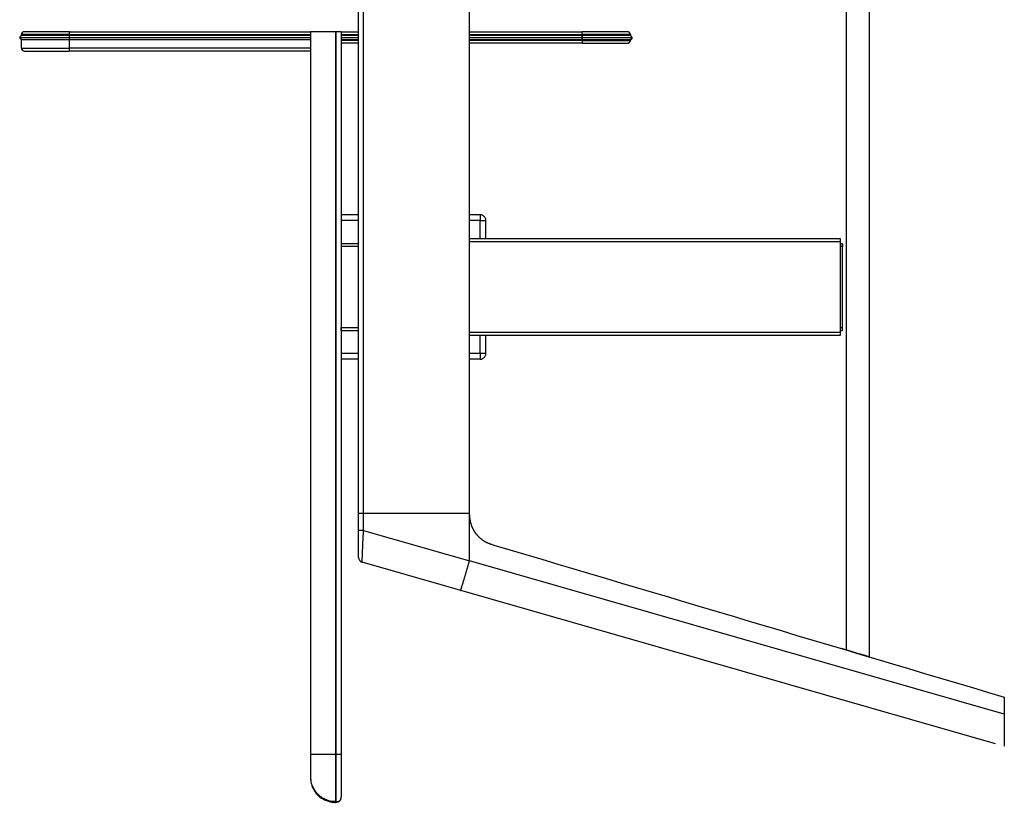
# Model space of a CAD drawing. Header units: millimetres. Extents: x -1180 to 342, y 625 to 2250.
# Tile 1 of 2: x -680 to 342, y 625 to 1437. Entities that reach past the tile are written whole.
import ezdxf

# ---------------------------------------------------------------- set-up
doc = ezdxf.new("R2010")
doc.units = ezdxf.units.MM

msp = doc.modelspace()

# ---------------------------------------------------------------- linework, layer by layer
at = {"color": 7, "linetype": 'Continuous', "lineweight": 25}
for p, q in [((202.1, 775.8), (202.1, 2098.4)), ((178.1, 2091.3), (178.1, 783)), ((-327.9, 906.8), (-327.9, 1967.5)), ((-322.9, 906.8), (-322.9, 1967.5)), ((-212.9, 924.6), (-212.9, 1949.6)), ((-677.9, 1420.5), (-677.9, 1421.6)), ((-627.9, 1424.6), (-378.2, 1424.6)), ((-627.9, 1407.6), (-627.9, 1421.6)), ((-377.9, 1420.6), (-627.9, 1420.6)), ((-377.9, 1424.6), (-377.9, 674.6)), ((-351.9, 1424.6), (-351.9, 674.6)), ((-351.4, 1424.6), (-351.9, 1424.6)), ((-351.4, 1424.6), (-351.4, 674.6)), ((-345.9, 1424.6), (-345.9, 674.6)), ((-327.9, 1420.6), (-345.9, 1420.6)), ((-345.5, 1424.6), (-327.9, 1424.6)), ((-212.9, 1424.6), (-95.9, 1424.6)), ((-95.9, 1420.6), (-212.9, 1420.6)), ((-95.9, 1421.6), (-95.9, 1415.6)), ((-47.4, 1424.2), (-47.8, 1424.4)), ((-45.9, 1421.6), (-45.9, 1420.6)), ((-45.9, 1420.6), (-45.9, 1420.6)), ((-677.9, 1407.6), (-677.9, 1416.6)), ((-627.9, 1416.6), (-377.9, 1416.6)), ((-345.9, 1416.6), (-327.9, 1416.6)), ((-327.9, 1412.6), (-345.9, 1412.6)), ((-212.9, 1416.6), (-95.9, 1416.6)), ((-95.9, 1412.6), (-212.9, 1412.6)), ((-45.9, 1416.6), (-45.9, 1416.6)), ((-45.9, 1416.6), (-45.9, 1415.6)), ((-676.3, 1405.1), (-676, 1404.8)), ((-377.9, 1407.6), (-627.9, 1407.6)), ((-377.9, 1404.6), (-627.9, 1404.6)), ((-327.9, 1234.6), (-345.9, 1234.6)), ((-201.9, 1234.6), (-212.9, 1234.6)), ((-195.9, 1209.6), (-195.9, 1228.6)), ((172.1, 1209.6), (-212.9, 1209.6)), ((172.1, 1112.6), (172.1, 1206.6)), ((-327.9, 1204.6), (-345.9, 1204.6)), ((174.1, 1204.6), (172.1, 1204.6)), ((174.1, 1117.6), (174.1, 1201.6)), ((-345.9, 1114.6), (-327.9, 1114.6)), ((172.1, 1114.6), (174.1, 1114.6)), ((-212.9, 1109.6), (172.1, 1109.6)), ((-195.9, 1090.6), (-195.9, 1109.6)), ((-327.9, 1084.6), (-345.9, 1084.6)), ((-201.9, 1084.6), (-212.9, 1084.6)), ((-212.9, 924.6), (-322.9, 924.6)), ((-212.9, 923), (-212.9, 924.6)), ((-212.9, 875.5), (-212.9, 923)), ((-322.9, 906.8), (-212.9, 875.3)), ((-190, 892.5), (-187.5, 891.7)), ((-327.9, 878.7), (-327.6, 877.2)), ((-327.6, 877.2), (-327.6, 877.1)), ((332.9, 685.5), (-324.2, 873.9)), ((342.1, 716.3), (-212.9, 875.5)), ((173, 784.5), (178.7, 782.8)), ((342.1, 733.8), (342.1, 716.3)), ((-351.4, 674.6), (-351.9, 674.6)), ((-377.9, 650.6), (-377.6, 647.1)), ((-351.4, 624.6), (-351.9, 624.6))]:
    msp.add_line(p, q, dxfattribs=at)
at = {"color": 8, "linetype": 'Continuous', "lineweight": 25}
for p, q in [((-627.9, 1421.6), (-377.9, 1421.6)), ((-345.9, 1421.6), (-327.9, 1421.6)), ((-212.9, 1421.6), (-95.9, 1421.6)), ((-627.9, 1418.6), (-377.9, 1418.6)), ((-345.9, 1418.6), (-327.9, 1418.6)), ((-327.9, 1415.6), (-345.9, 1415.6)), ((-212.9, 1418.6), (-95.9, 1418.6)), ((-95.9, 1415.6), (-212.9, 1415.6)), ((-327.9, 1228.6), (-345.9, 1228.6)), ((-201.9, 1228.6), (-212.9, 1228.6)), ((-201.9, 1209.6), (-201.9, 1228.6)), ((172.1, 1206.6), (-212.9, 1206.6)), ((-327.9, 1201.6), (-345.9, 1201.6)), ((174.1, 1201.6), (172.1, 1201.6)), ((-345.9, 1117.6), (-327.9, 1117.6)), ((172.1, 1117.6), (174.1, 1117.6)), ((-212.9, 1112.6), (172.1, 1112.6)), ((-201.9, 1090.6), (-201.9, 1109.6)), ((-327.9, 1090.6), (-345.9, 1090.6)), ((-201.9, 1090.6), (-212.9, 1090.6))]:
    msp.add_line(p, q, dxfattribs=at)
at = {"color": 7, "linetype": 'Continuous', "lineweight": 25}
for points, knots in [([(-676.9, 1420.6), (-677.2, 1420.6), (-677.9, 1420.6), (-678.8, 1420.1), (-679.4, 1419.4), (-679.5, 1418.9), (-679.6, 1418.6)], [0, 0, 0, 0, 0.244109, 0.496239, 0.75033, 1, 1, 1, 1]), ([(-674.9, 1424.6), (-675.2, 1424.6), (-675.6, 1424.6), (-676.3, 1424.3), (-676.7, 1424.1), (-677.3, 1423.5), (-677.5, 1423.1), (-677.8, 1422.4), (-677.9, 1422), (-677.9, 1421.6)], [0, 0, 0, 0, 0.25, 0.25, 0.5, 0.5, 0.75, 0.75, 1, 1, 1, 1]), ([(-627.9, 1421.6), (-630.8, 1421.6), (-633.9, 1421.6), (-640.1, 1421.6), (-643.2, 1421.6), (-649.4, 1421.6), (-652.4, 1421.6), (-658.1, 1421.6), (-660.8, 1421.6), (-665.7, 1421.6), (-667.8, 1421.6), (-671.6, 1421.6), (-673.1, 1421.6), (-675.6, 1421.6), (-676.5, 1421.6), (-677.6, 1421.6), (-677.9, 1421.6), (-677.9, 1421.6)], [0, 0, 0, 0, 0.125, 0.125, 0.25, 0.25, 0.375, 0.375, 0.5, 0.5, 0.625, 0.625, 0.75, 0.75, 0.875, 0.875, 1, 1, 1, 1]), ([(-676, 1424.4), (-676.2, 1424.3), (-676.8, 1424), (-677.2, 1423.3), (-677.3, 1422.5), (-677, 1421.9), (-676.9, 1421.6)], [0, 0, 0, 0, 0.246883, 0.497393, 0.749174, 1, 1, 1, 1]), ([(-627.9, 1420.6), (-629.7, 1420.6), (-633.2, 1420.6), (-637.8, 1420.6), (-641.6, 1420.6), (-644.6, 1420.6), (-648.4, 1420.6), (-653.2, 1420.6), (-658.7, 1420.6), (-663.5, 1420.6), (-666.8, 1420.6), (-669, 1420.6), (-670.6, 1420.6), (-672.3, 1420.6), (-674.1, 1420.6), (-675.7, 1420.6), (-676.5, 1420.6), (-676.9, 1420.6)], [0, 0, 0, 0, 0.081123, 0.149962, 0.206511, 0.250765, 0.288051, 0.383851, 0.481976, 0.57903, 0.667092, 0.699278, 0.740786, 0.791615, 0.851763, 0.921224, 1, 1, 1, 1]), ([(-676, 1424.4), (-676.3, 1424.3), (-676.6, 1424.2), (-676.7, 1423.9), (-676.8, 1423.9)], [0, 0, 0, 0, 0.866068, 1, 1, 1, 1]), ([(-627.9, 1424.6), (-634, 1424.6), (-640.2, 1424.6), (-651.5, 1424.6), (-662, 1424.6), (-668.9, 1424.6), (-673.6, 1424.6), (-674.9, 1424.6), (-674.9, 1424.6)], [0, 0, 0, 0, 0.25, 0.25, 0.5, 0.75, 0.75, 1, 1, 1, 1]), ([(-627.9, 1421.6), (-627.9, 1422), (-627.9, 1422.4), (-627.9, 1423.1), (-627.9, 1423.5), (-627.9, 1424.1), (-627.9, 1424.3), (-627.9, 1424.6), (-627.9, 1424.6), (-627.9, 1424.6)], [0, 0, 0, 0, 0.25, 0.25, 0.5, 0.5, 0.75, 0.75, 1, 1, 1, 1]), ([(-351.9, 1424.6), (-353.4, 1424.6), (-355, 1424.6), (-358.2, 1424.6), (-359.8, 1424.6), (-363, 1424.6), (-364.6, 1424.6), (-367.6, 1424.6), (-369, 1424.6), (-371.5, 1424.6), (-372.7, 1424.6), (-374.6, 1424.6), (-375.4, 1424.6), (-376.7, 1424.6), (-377.1, 1424.6), (-377.7, 1424.6), (-377.9, 1424.6), (-377.9, 1424.6)], [0, 0, 0, 0, 0.125, 0.125, 0.25, 0.25, 0.375, 0.375, 0.5, 0.5, 0.625, 0.625, 0.75, 0.75, 0.875, 0.875, 1, 1, 1, 1]), ([(-345.9, 1424.6), (-345.9, 1424.6), (-346, 1424.6), (-346.4, 1424.6), (-346.6, 1424.6), (-347, 1424.6), (-347.2, 1424.6), (-347.7, 1424.6), (-348, 1424.6), (-348.7, 1424.6), (-349, 1424.6), (-350, 1424.6), (-350.7, 1424.6), (-351.4, 1424.6)], [0, 0, 0, 0, 0.25, 0.25, 0.375, 0.375, 0.5, 0.5, 0.625, 0.625, 0.75, 0.75, 1, 1, 1, 1]), ([(-95.9, 1421.6), (-95.9, 1422), (-95.9, 1422.4), (-95.9, 1423.1), (-95.9, 1423.5), (-95.9, 1424.1), (-95.9, 1424.3), (-95.9, 1424.6), (-95.9, 1424.6), (-95.9, 1424.6)], [0, 0, 0, 0, 0.25, 0.25, 0.5, 0.5, 0.75, 0.75, 1, 1, 1, 1]), ([(-48.9, 1424.6), (-48.9, 1424.6), (-50.1, 1424.6), (-54.8, 1424.6), (-61.8, 1424.6), (-72.2, 1424.6), (-83.6, 1424.6), (-89.7, 1424.6), (-95.9, 1424.6)], [0, 0, 0, 0, 0.25, 0.25, 0.5, 0.75, 0.75, 1, 1, 1, 1]), ([(-46.8, 1420.6), (-47.2, 1420.6), (-48, 1420.6), (-49.7, 1420.6), (-51.4, 1420.6), (-53.2, 1420.6), (-54.7, 1420.6), (-56.9, 1420.6), (-60.2, 1420.6), (-65, 1420.6), (-70.6, 1420.6), (-75.3, 1420.6), (-79.1, 1420.6), (-82.1, 1420.6), (-85.9, 1420.6), (-90.6, 1420.6), (-94, 1420.6), (-95.9, 1420.6)], [0, 0, 0, 0, 0.078776, 0.148236, 0.208384, 0.259215, 0.300724, 0.332911, 0.420972, 0.518027, 0.61615, 0.711948, 0.749235, 0.793489, 0.850038, 0.918877, 1, 1, 1, 1]), ([(-45.9, 1421.6), (-45.9, 1422), (-45.9, 1422.4), (-46.2, 1423.1), (-46.5, 1423.5), (-47, 1424.1), (-47.4, 1424.3), (-48.1, 1424.6), (-48.5, 1424.6), (-48.9, 1424.6)], [0, 0, 0, 0, 0.25, 0.25, 0.5, 0.5, 0.75, 0.75, 1, 1, 1, 1]), ([(-46.8, 1421.6), (-46.7, 1421.9), (-46.4, 1422.5), (-46.5, 1423.3), (-47, 1424), (-47.5, 1424.3), (-47.8, 1424.4)], [0, 0, 0, 0, 0.250826, 0.502607, 0.753117, 1, 1, 1, 1]), ([(-45.9, 1421.6), (-45.9, 1421.6), (-46, 1421.6), (-46.7, 1421.6), (-46.9, 1421.6)], [0, 0, 0, 0, 0.617021, 1, 1, 1, 1]), ([(-44.1, 1418.6), (-44.2, 1418.9), (-44.3, 1419.4), (-45, 1420.1), (-45.9, 1420.6), (-46.5, 1420.6), (-46.8, 1420.6)], [0, 0, 0, 0, 0.249642, 0.503743, 0.755894, 1, 1, 1, 1]), ([(-44.1, 1418.6), (-44.2, 1418.9), (-44.3, 1419.4), (-45, 1420.1), (-45.6, 1420.4), (-45.9, 1420.5)], [0, 0, 0, 0, 0.331677, 0.669227, 1, 1, 1, 1]), ([(-679.6, 1418.6), (-679.5, 1418.4), (-679.4, 1417.9), (-678.8, 1417.2), (-677.9, 1416.7), (-677.2, 1416.7), (-676.9, 1416.6)], [0, 0, 0, 0, 0.24967, 0.503761, 0.755891, 1, 1, 1, 1]), ([(-676.9, 1416.6), (-676.5, 1416.6), (-675.7, 1416.6), (-674.1, 1416.6), (-672.3, 1416.6), (-670.6, 1416.6), (-669, 1416.6), (-666.8, 1416.6), (-663.5, 1416.6), (-658.7, 1416.6), (-653.2, 1416.6), (-648.4, 1416.6), (-644.6, 1416.6), (-641.6, 1416.6), (-637.8, 1416.6), (-633.2, 1416.6), (-629.7, 1416.6), (-627.9, 1416.6)], [0, 0, 0, 0, 0.078776, 0.148237, 0.208385, 0.259214, 0.300722, 0.332908, 0.42097, 0.518024, 0.616149, 0.711949, 0.749235, 0.793489, 0.850038, 0.918877, 1, 1, 1, 1]), ([(-95.9, 1416.6), (-94, 1416.6), (-90.6, 1416.6), (-85.9, 1416.6), (-82.1, 1416.6), (-79.1, 1416.6), (-75.3, 1416.6), (-70.6, 1416.6), (-65, 1416.6), (-60.2, 1416.6), (-56.9, 1416.6), (-54.7, 1416.6), (-53.2, 1416.6), (-51.4, 1416.6), (-49.7, 1416.6), (-48, 1416.6), (-47.2, 1416.6), (-46.8, 1416.6)], [0, 0, 0, 0, 0.081123, 0.149962, 0.206511, 0.250765, 0.288052, 0.38385, 0.481973, 0.579028, 0.667089, 0.699276, 0.740785, 0.791616, 0.851764, 0.921224, 1, 1, 1, 1]), ([(-95.9, 1415.6), (-92.9, 1415.6), (-89.9, 1415.6), (-83.7, 1415.6), (-80.5, 1415.6), (-74.4, 1415.6), (-71.4, 1415.6), (-65.6, 1415.6), (-63, 1415.6), (-58.1, 1415.6), (-55.9, 1415.6), (-52.1, 1415.6), (-50.6, 1415.6), (-48.2, 1415.6), (-47.3, 1415.6), (-46.1, 1415.6), (-45.9, 1415.6), (-45.9, 1415.6)], [0, 0, 0, 0, 0.125, 0.125, 0.25, 0.25, 0.375, 0.375, 0.5, 0.5, 0.625, 0.625, 0.75, 0.75, 0.875, 0.875, 1, 1, 1, 1]), ([(-95.9, 1415.6), (-95.9, 1415.3), (-95.9, 1414.9), (-95.9, 1414.2), (-95.9, 1413.8), (-95.9, 1413.2), (-95.9, 1413), (-95.9, 1412.7), (-95.9, 1412.6), (-95.9, 1412.6)], [0, 0, 0, 0, 0.25, 0.25, 0.5, 0.5, 0.75, 0.75, 1, 1, 1, 1]), ([(-95.9, 1412.6), (-89.7, 1412.6), (-83.6, 1412.6), (-72.2, 1412.6), (-61.8, 1412.6), (-54.8, 1412.6), (-50.1, 1412.6), (-48.9, 1412.6), (-48.9, 1412.6)], [0, 0, 0, 0, 0.25, 0.25, 0.5, 0.75, 0.75, 1, 1, 1, 1]), ([(-48.9, 1412.6), (-48.5, 1412.6), (-48.1, 1412.7), (-47.4, 1413), (-47, 1413.2), (-46.5, 1413.8), (-46.2, 1414.2), (-45.9, 1414.9), (-45.9, 1415.3), (-45.9, 1415.6)], [0, 0, 0, 0, 0.25, 0.25, 0.5, 0.5, 0.75, 0.75, 1, 1, 1, 1]), ([(-47.8, 1412.8), (-47.5, 1413), (-47, 1413.3), (-46.5, 1414), (-46.4, 1414.8), (-46.7, 1415.4), (-46.8, 1415.6)], [0, 0, 0, 0, 0.246883, 0.497393, 0.749174, 1, 1, 1, 1]), ([(-47.8, 1412.8), (-47.5, 1413), (-47.2, 1413.1), (-47, 1413.4), (-47, 1413.4)], [0, 0, 0, 0, 0.866068, 1, 1, 1, 1]), ([(-46.8, 1416.6), (-46.5, 1416.7), (-45.9, 1416.7), (-45, 1417.2), (-44.3, 1417.9), (-44.2, 1418.4), (-44.1, 1418.6)], [0, 0, 0, 0, 0.244106, 0.496257, 0.750358, 1, 1, 1, 1]), ([(-45.9, 1416.6), (-45.6, 1416.6), (-45.4, 1416.7), (-44.9, 1416.9), (-44.6, 1417), (-44.3, 1417.4), (-44.1, 1417.7), (-43.9, 1418.1), (-43.9, 1418.4), (-43.9, 1418.6)], [0, 0, 0, 0, 0.25, 0.25, 0.5, 0.5, 0.75, 0.75, 1, 1, 1, 1]), ([(-677.9, 1407.6), (-677.8, 1407.6), (-677.7, 1407.6), (-677.1, 1407.6), (-676.8, 1407.6)], [0, 0, 0, 0, 0.617021, 1, 1, 1, 1]), ([(-677.9, 1407.6), (-677.9, 1407.3), (-677.8, 1406.9), (-677.5, 1406.2), (-677.3, 1405.8), (-676.7, 1405.2), (-676.3, 1405), (-675.6, 1404.7), (-675.2, 1404.6), (-674.9, 1404.6)], [0, 0, 0, 0, 0.25, 0.25, 0.5, 0.5, 0.75, 0.75, 1, 1, 1, 1]), ([(-676.9, 1407.6), (-677, 1407.4), (-677.3, 1406.8), (-677.2, 1406), (-676.8, 1405.3), (-676.2, 1405), (-676, 1404.8)], [0, 0, 0, 0, 0.250826, 0.502607, 0.753117, 1, 1, 1, 1]), ([(-674.9, 1404.6), (-674.9, 1404.6), (-673.6, 1404.6), (-668.9, 1404.6), (-662, 1404.6), (-651.5, 1404.6), (-640.2, 1404.6), (-634, 1404.6), (-627.9, 1404.6)], [0, 0, 0, 0, 0.25, 0.25, 0.5, 0.75, 0.75, 1, 1, 1, 1]), ([(-627.9, 1404.6), (-627.9, 1404.6), (-627.9, 1404.7), (-627.9, 1405), (-627.9, 1405.2), (-627.9, 1405.8), (-627.9, 1406.2), (-627.9, 1406.9), (-627.9, 1407.3), (-627.9, 1407.6)], [0, 0, 0, 0, 0.25, 0.25, 0.5, 0.5, 0.75, 0.75, 1, 1, 1, 1]), ([(-201.9, 1234.6), (-201.9, 1234.6), (-201.9, 1234.6), (-201.9, 1234.5), (-201.9, 1234.4), (-201.9, 1234.1), (-201.9, 1233.9), (-201.9, 1233.4), (-201.9, 1233.2), (-201.9, 1232.6), (-201.9, 1232.3), (-201.9, 1231.6), (-201.9, 1231.2), (-201.9, 1230.5), (-201.9, 1230.1), (-201.9, 1229.4), (-201.9, 1229), (-201.9, 1228.6)], [0, 0, 0, 0, 0.125, 0.125, 0.25, 0.25, 0.375, 0.375, 0.5, 0.5, 0.625, 0.625, 0.75, 0.75, 0.875, 0.875, 1, 1, 1, 1]), ([(-195.9, 1228.6), (-195.9, 1229), (-195.9, 1229.4), (-196, 1230.1), (-196.1, 1230.5), (-196.4, 1231.2), (-196.6, 1231.6), (-197.1, 1232.3), (-197.3, 1232.6), (-197.9, 1233.2), (-198.2, 1233.4), (-198.9, 1233.9), (-199.3, 1234.1), (-200, 1234.4), (-200.4, 1234.5), (-201.1, 1234.6), (-201.5, 1234.6), (-201.9, 1234.6)], [0, 0, 0, 0, 0.125, 0.125, 0.25, 0.25, 0.375, 0.375, 0.5, 0.5, 0.625, 0.625, 0.75, 0.75, 0.875, 0.875, 1, 1, 1, 1]), ([(-201.9, 1228.6), (-201.5, 1228.6), (-201.1, 1228.6), (-200.4, 1228.6), (-200, 1228.6), (-199.3, 1228.6), (-198.9, 1228.6), (-198.2, 1228.6), (-197.9, 1228.6), (-197.3, 1228.6), (-197.1, 1228.6), (-196.6, 1228.6), (-196.4, 1228.6), (-196.1, 1228.6), (-196, 1228.6), (-195.9, 1228.6), (-195.9, 1228.6), (-195.9, 1228.6)], [0, 0, 0, 0, 0.125, 0.125, 0.25, 0.25, 0.375, 0.375, 0.5, 0.5, 0.625, 0.625, 0.75, 0.75, 0.875, 0.875, 1, 1, 1, 1]), ([(172.1, 1206.6), (172.1, 1207), (172.1, 1207.4), (172.1, 1208.1), (172.1, 1208.5), (172.1, 1209), (172.1, 1209.3), (172.1, 1209.6), (172.1, 1209.6), (172.1, 1209.6)], [0, 0, 0, 0, 0.25, 0.25, 0.5, 0.5, 0.75, 0.75, 1, 1, 1, 1]), ([(174.1, 1204.6), (174.1, 1204.6), (174.1, 1204.6), (174.1, 1204.3), (174.1, 1204), (174.1, 1203.5), (174.1, 1203.1), (174.1, 1202.4), (174.1, 1202), (174.1, 1201.6)], [0, 0, 0, 0, 0.25, 0.25, 0.5, 0.5, 0.75, 0.75, 1, 1, 1, 1]), ([(174.1, 1201.6), (174.1, 1202), (174.1, 1202.4), (174.1, 1203.1), (174.1, 1203.5), (174.1, 1204), (174.1, 1204.3), (174.1, 1204.6), (174.1, 1204.6), (174.1, 1204.6)], [0, 0, 0, 0, 0.25, 0.25, 0.5, 0.5, 0.75, 0.75, 1, 1, 1, 1]), ([(-345.9, 1114.6), (-345.9, 1114.6), (-345.9, 1114.7), (-345.9, 1115), (-345.9, 1115.2), (-345.9, 1115.8), (-345.9, 1116.2), (-345.9, 1116.9), (-345.9, 1117.3), (-345.9, 1117.6)], [0, 0, 0, 0, 0.25, 0.25, 0.5, 0.5, 0.75, 0.75, 1, 1, 1, 1]), ([(174.1, 1114.6), (174.1, 1114.6), (174.1, 1114.7), (174.1, 1115), (174.1, 1115.2), (174.1, 1115.8), (174.1, 1116.2), (174.1, 1116.9), (174.1, 1117.3), (174.1, 1117.6)], [0, 0, 0, 0, 0.25, 0.25, 0.5, 0.5, 0.75, 0.75, 1, 1, 1, 1]), ([(172.1, 1109.6), (172.1, 1109.6), (172.1, 1109.7), (172.1, 1110), (172.1, 1110.2), (172.1, 1110.8), (172.1, 1111.2), (172.1, 1111.9), (172.1, 1112.3), (172.1, 1112.6)], [0, 0, 0, 0, 0.25, 0.25, 0.5, 0.5, 0.75, 0.75, 1, 1, 1, 1]), ([(-195.9, 1090.6), (-195.9, 1090.6), (-195.9, 1090.6), (-196, 1090.6), (-196.1, 1090.6), (-196.4, 1090.6), (-196.6, 1090.6), (-197.1, 1090.6), (-197.3, 1090.6), (-197.9, 1090.6), (-198.2, 1090.6), (-198.9, 1090.6), (-199.3, 1090.6), (-200, 1090.6), (-200.4, 1090.6), (-201.1, 1090.6), (-201.5, 1090.6), (-201.9, 1090.6)], [0, 0, 0, 0, 0.125, 0.125, 0.25, 0.25, 0.375, 0.375, 0.5, 0.5, 0.625, 0.625, 0.75, 0.75, 0.875, 0.875, 1, 1, 1, 1]), ([(-201.9, 1090.6), (-201.9, 1090.3), (-201.9, 1089.9), (-201.9, 1089.2), (-201.9, 1088.8), (-201.9, 1088.1), (-201.9, 1087.7), (-201.9, 1087), (-201.9, 1086.7), (-201.9, 1086.1), (-201.9, 1085.8), (-201.9, 1085.4), (-201.9, 1085.2), (-201.9, 1084.9), (-201.9, 1084.8), (-201.9, 1084.7), (-201.9, 1084.6), (-201.9, 1084.6)], [0, 0, 0, 0, 0.125, 0.125, 0.25, 0.25, 0.375, 0.375, 0.5, 0.5, 0.625, 0.625, 0.75, 0.75, 0.875, 0.875, 1, 1, 1, 1]), ([(-201.9, 1084.6), (-201.5, 1084.6), (-201.1, 1084.7), (-200.4, 1084.8), (-200, 1084.9), (-199.3, 1085.2), (-198.9, 1085.4), (-198.2, 1085.8), (-197.9, 1086.1), (-197.3, 1086.7), (-197.1, 1087), (-196.6, 1087.7), (-196.4, 1088.1), (-196.1, 1088.8), (-196, 1089.2), (-195.9, 1089.9), (-195.9, 1090.3), (-195.9, 1090.6)], [0, 0, 0, 0, 0.125, 0.125, 0.25, 0.25, 0.375, 0.375, 0.5, 0.5, 0.625, 0.625, 0.75, 0.75, 0.875, 0.875, 1, 1, 1, 1]), ([(-322.9, 924.6), (-323.5, 924.6), (-324.1, 924.6), (-325, 924.6), (-325.3, 924.6), (-325.9, 924.6), (-326.2, 924.6), (-326.7, 924.6), (-326.9, 924.6), (-327.2, 924.6), (-327.4, 924.6), (-327.8, 924.6), (-327.9, 924.6), (-327.9, 924.6)], [0, 0, 0, 0, 0.25, 0.25, 0.375, 0.375, 0.5, 0.5, 0.625, 0.625, 0.75, 0.75, 1, 1, 1, 1]), ([(-322.9, 924.6), (-323.5, 924.6), (-324.1, 924.6), (-325, 924.6), (-325.3, 924.6), (-325.9, 924.6), (-326.2, 924.6), (-326.7, 924.6), (-326.9, 924.6), (-327.2, 924.6), (-327.4, 924.6), (-327.8, 924.6), (-327.9, 924.6), (-327.9, 924.6)], [0, 0, 0, 0, 0.25, 0.25, 0.375, 0.375, 0.5, 0.5, 0.625, 0.625, 0.75, 0.75, 1, 1, 1, 1]), ([(-212.9, 923), (-212.9, 922.8), (-212.9, 922.4), (-212.8, 921.9), (-212.8, 921.3), (-212.8, 920.8), (-212.7, 920.2), (-212.7, 919.7), (-212.6, 919.1), (-212.5, 918.5), (-212.4, 918), (-212.3, 917.4), (-212.2, 916.9), (-212.1, 916.3), (-212, 915.7), (-211.9, 915.2), (-211.7, 914.6), (-211.5, 914), (-211.4, 913.5), (-211.2, 912.9), (-211, 912.4), (-210.8, 911.8), (-210.6, 911.3), (-210.4, 910.7), (-210.1, 910.2), (-209.9, 909.6), (-209.6, 909.1), (-209.3, 908.5), (-209.1, 908), (-208.8, 907.5), (-208.5, 907), (-208.2, 906.4), (-207.8, 905.9), (-207.5, 905.4), (-207.2, 904.9), (-206.8, 904.4), (-206.5, 903.9), (-206.1, 903.5), (-205.7, 903), (-205.3, 902.5), (-204.8, 901.9), (-204.3, 901.4), (-203.8, 900.9), (-203.3, 900.3), (-202.7, 899.8), (-202.1, 899.2), (-201.5, 898.6), (-200.8, 898.1), (-200.1, 897.5), (-199.3, 897), (-198.5, 896.5), (-197.7, 895.9), (-196.9, 895.4), (-196, 894.9), (-195.1, 894.5), (-194.1, 894), (-193.1, 893.6), (-192.1, 893.2), (-191.1, 892.8), (-190.4, 892.6), (-190, 892.5)], [0, 0, 0, 0, 0.013371, 0.026815, 0.040332, 0.05392, 0.067578, 0.081303, 0.095095, 0.108951, 0.12287, 0.13685, 0.15089, 0.164987, 0.179139, 0.193345, 0.207603, 0.221909, 0.236263, 0.250662, 0.265104, 0.279586, 0.294107, 0.308663, 0.323253, 0.337874, 0.352524, 0.367199, 0.381899, 0.396619, 0.411358, 0.426113, 0.440881, 0.45566, 0.470447, 0.48524, 0.500036, 0.514867, 0.530392, 0.546609, 0.563513, 0.581097, 0.599357, 0.618282, 0.637866, 0.658097, 0.678965, 0.700455, 0.722553, 0.745244, 0.768509, 0.792328, 0.816682, 0.841547, 0.866899, 0.892711, 0.918957, 0.945608, 0.972633, 1, 1, 1, 1]), ([(-322.9, 906.8), (-323.5, 906.8), (-324.1, 906.8), (-325, 906.8), (-325.3, 906.8), (-325.9, 906.8), (-326.2, 906.8), (-326.7, 906.8), (-326.9, 906.8), (-327.2, 906.8), (-327.4, 906.8), (-327.8, 906.8), (-327.9, 906.8), (-327.9, 906.8)], [0, 0, 0, 0, 0.25, 0.25, 0.375, 0.375, 0.5, 0.5, 0.625, 0.625, 0.75, 0.75, 1, 1, 1, 1]), ([(-327.9, 878.7), (-327.9, 878.7), (-327.9, 879.5), (-327.9, 882.4), (-327.9, 884.5), (-327.9, 889.8), (-327.9, 892.9), (-327.9, 899.6), (-327.9, 903.2), (-327.9, 906.8)], [0, 0, 0, 0, 0.25, 0.25, 0.5, 0.5, 0.75, 0.75, 1, 1, 1, 1]), ([(-324.2, 873.9), (-324.2, 873.9), (-324.2, 874.8), (-324.1, 878.2), (-324, 880.7), (-323.7, 886.9), (-323.6, 890.5), (-323.2, 898.4), (-323, 902.6), (-322.9, 906.8)], [0, 0, 0, 0, 0.25, 0.25, 0.5, 0.5, 0.75, 0.75, 1, 1, 1, 1]), ([(-187.5, 891.7), (-187.5, 891.7), (-187.5, 891.7), (-187.5, 891.7), (-187.5, 891.7), (-187.5, 891.7), (-187.5, 891.7), (-10.9, 839.1), (165.6, 786.5), (342.1, 733.8)], [0, 0, 0, 0, 0.0000001, 0.0000001, 0.0000001, 0.0000144, 0.0000144, 0.0000144, 1, 1, 1, 1]), ([(-327.6, 877.2), (-327.5, 876.8), (-327.2, 876), (-326.3, 875.2), (-325.3, 874.7), (-324.6, 874.6), (-324.2, 874.6)], [0, 0, 0, 0, 0.243898, 0.494406, 0.747699, 1, 1, 1, 1]), ([(-326.9, 875.9), (-326.8, 875.7), (-326.5, 875.1), (-325.5, 874.4), (-324.7, 874.1), (-324.2, 873.9)], [0, 0, 0, 0, 0.163791, 0.592817, 1, 1, 1, 1]), ([(-222.1, 844.6), (-222.1, 844.6), (-222.1, 844.6), (-222, 844.6), (-222, 844.7), (-222, 844.7), (-222, 844.7), (-222, 844.8), (-221.9, 844.9), (-221.9, 844.9), (-221.9, 845), (-221.8, 845.2), (-221.8, 845.3), (-221.8, 845.4), (-221.7, 845.5), (-221.7, 845.7), (-221.6, 845.9), (-221.5, 846.1), (-221.5, 846.2), (-221.4, 846.5), (-221.3, 846.7), (-221.2, 847.2), (-220.9, 848.1), (-220.4, 849.7), (-219.9, 851.5), (-219.4, 853.1), (-219, 854.4), (-218.7, 855.3), (-218.4, 856.3), (-218.1, 857.2), (-217.9, 858.2), (-217.6, 859.2), (-217.3, 860.2), (-217, 861.3), (-216.6, 862.3), (-216.3, 863.4), (-216, 864.5), (-215.7, 865.6), (-215.4, 866.7), (-215.1, 867.8), (-214.7, 868.9), (-214.4, 869.9), (-214.1, 871), (-213.8, 872.1), (-213.5, 873.2), (-213.2, 874.2), (-213, 874.9), (-212.9, 875.3)], [0, 0, 0, 0, 0.011744, 0.023576, 0.035495, 0.0475, 0.059589, 0.071762, 0.084016, 0.096351, 0.108765, 0.121256, 0.133823, 0.146463, 0.159176, 0.171958, 0.184808, 0.197725, 0.210704, 0.223746, 0.236846, 0.250004, 0.311443, 0.373775, 0.436715, 0.499963, 0.525076, 0.550169, 0.575224, 0.60022, 0.625139, 0.649962, 0.674671, 0.699248, 0.723677, 0.74794, 0.772022, 0.795908, 0.819584, 0.843036, 0.866252, 0.88922, 0.91193, 0.934371, 0.956535, 0.978414, 1, 1, 1, 1]), ([(-212.9, 875.3), (-212.9, 875.3), (-212.9, 875.3), (-212.9, 875.4), (-212.9, 875.4), (-212.9, 875.5), (-212.9, 875.5), (-212.9, 875.5)], [0, 0, 0, 0, 0.399969, 0.640026, 0.784086, 0.892043, 1, 1, 1, 1]), ([(178.7, 782.8), (180.1, 782.4), (181.6, 781.9), (184.5, 781.1), (186, 780.6), (188.9, 779.8), (190.3, 779.3), (193, 778.5), (194.3, 778.2), (196.6, 777.5), (197.6, 777.2), (199.4, 776.6), (200.1, 776.4), (201.2, 776.1), (201.6, 776), (202.2, 775.8), (202.3, 775.8), (202.3, 775.8)], [0, 0, 0, 0, 0.125, 0.125, 0.25, 0.25, 0.375, 0.375, 0.5, 0.5, 0.625, 0.625, 0.75, 0.75, 0.875, 0.875, 1, 1, 1, 1]), ([(342.1, 716.3), (342.1, 716.1), (342.1, 715.7), (342.1, 715.1), (342.1, 714.5), (342.1, 713.9), (342.1, 713.3), (342.1, 712.7), (342.1, 712.1), (342.1, 711.5), (342.1, 710.9), (342.1, 710.3), (342.1, 709.7), (342.1, 709.1), (342.1, 708.5), (342.1, 707.9), (342.1, 707.3), (342.1, 706.7), (342.1, 706.1), (342.1, 705.6), (342.1, 705), (342.1, 704.4), (342.1, 703), (342.1, 700.9), (342.1, 698.1), (342.1, 695.5), (342.1, 693), (342.1, 690.8), (342.1, 688.8), (342.1, 687), (342.1, 685.9), (342.1, 685.2), (342.1, 684.8), (342.1, 684.4), (342.1, 684.1), (342.1, 683.8), (342.1, 683.6), (342.1, 683.4), (342.1, 683.2), (342.1, 683), (342.1, 682.9), (342.1, 682.9), (342.1, 682.8), (342.1, 682.8)], [0, 0, 0, 0, 0.012042, 0.024046, 0.036017, 0.047959, 0.059875, 0.071768, 0.083643, 0.095503, 0.107352, 0.119193, 0.131031, 0.142869, 0.154711, 0.166561, 0.178422, 0.190298, 0.202193, 0.214111, 0.226055, 0.238029, 0.250037, 0.313101, 0.375405, 0.437514, 0.500001, 0.563157, 0.625456, 0.687516, 0.749961, 0.771108, 0.792117, 0.813012, 0.833817, 0.854557, 0.875256, 0.89594, 0.916633, 0.937361, 0.958149, 0.97902, 1, 1, 1, 1]), ([(-377.9, 674.6), (-377.9, 674.6), (-377.7, 674.6), (-377.1, 674.6), (-376.7, 674.6), (-375.4, 674.6), (-374.6, 674.6), (-372.7, 674.6), (-371.5, 674.6), (-369, 674.6), (-367.6, 674.6), (-364.6, 674.6), (-363, 674.6), (-359.8, 674.6), (-358.2, 674.6), (-355, 674.6), (-353.4, 674.6), (-351.9, 674.6)], [0, 0, 0, 0, 0.125, 0.125, 0.25, 0.25, 0.375, 0.375, 0.5, 0.5, 0.625, 0.625, 0.75, 0.75, 0.875, 0.875, 1, 1, 1, 1]), ([(-377.9, 674.6), (-377.9, 671.5), (-377.9, 668.4), (-377.9, 662.6), (-377.9, 657.2), (-377.9, 653.7), (-377.9, 651.3), (-377.9, 650.6), (-377.9, 650.6)], [0, 0, 0, 0, 0.25, 0.25, 0.5, 0.75, 0.75, 1, 1, 1, 1]), ([(-351.9, 674.6), (-351.9, 671.7), (-351.9, 668.6), (-351.9, 662.4), (-351.9, 659.3), (-351.9, 653.2), (-351.9, 650.1), (-351.9, 644.4), (-351.9, 641.7), (-351.9, 636.8), (-351.9, 634.7), (-351.9, 630.9), (-351.9, 629.4), (-351.9, 626.9), (-351.9, 626), (-351.9, 624.9), (-351.9, 624.6), (-351.9, 624.6)], [0, 0, 0, 0, 0.125, 0.125, 0.25, 0.25, 0.375, 0.375, 0.5, 0.5, 0.625, 0.625, 0.75, 0.75, 0.875, 0.875, 1, 1, 1, 1]), ([(-351.4, 674.6), (-350.7, 674.6), (-350, 674.6), (-349, 674.6), (-348.7, 674.6), (-348, 674.6), (-347.7, 674.6), (-347.2, 674.6), (-347, 674.6), (-346.6, 674.6), (-346.4, 674.6), (-346, 674.6), (-345.9, 674.6), (-345.9, 674.6)], [0, 0, 0, 0, 0.25, 0.25, 0.375, 0.375, 0.5, 0.5, 0.625, 0.625, 0.75, 0.75, 1, 1, 1, 1]), ([(-345.9, 674.6), (-345.9, 668.8), (-345.9, 663), (-345.9, 652.2), (-345.9, 642.3), (-345.9, 635.8), (-345.9, 631.3), (-345.9, 630.1), (-345.9, 630.1)], [0, 0, 0, 0, 0.25, 0.25, 0.5, 0.75, 0.75, 1, 1, 1, 1]), ([(-377.8, 648.3), (-377.7, 647.4), (-377.5, 645.7), (-376.6, 642.9), (-375.5, 640.4), (-374.3, 638.2), (-373.2, 636.5), (-371.8, 634.6), (-370, 632.8), (-367.9, 630.9), (-365.3, 629.2), (-362.4, 627.7), (-359.1, 626.5), (-355.5, 625.7), (-353.1, 625.7), (-351.9, 625.6)], [0, 0, 0, 0, 0.094115, 0.186255, 0.278853, 0.326778, 0.377786, 0.435542, 0.500177, 0.571399, 0.648701, 0.731325, 0.818263, 0.908284, 1, 1, 1, 1]), ([(-377.1, 644.8), (-376.9, 643.9), (-376.4, 641.5), (-374.6, 637.7), (-371.9, 633.8), (-368.5, 630.4), (-364.6, 627.8), (-360.4, 625.9), (-356.1, 624.8), (-353.3, 624.7), (-351.9, 624.6)], [0, 0, 0, 0, 0.081274, 0.2148, 0.351644, 0.489576, 0.623845, 0.754803, 0.880648, 1, 1, 1, 1]), ([(-351.4, 624.6), (-350.7, 624.6), (-350, 624.8), (-349, 625.2), (-348.7, 625.3), (-348, 625.7), (-347.7, 626), (-347.2, 626.5), (-347, 626.8), (-346.6, 627.4), (-346.4, 627.8), (-346, 628.8), (-345.9, 629.5), (-345.9, 630.1)], [0, 0, 0, 0, 0.25, 0.25, 0.375, 0.375, 0.5, 0.5, 0.625, 0.625, 0.75, 0.75, 1, 1, 1, 1]), ([(-351.4, 625.6), (-350.9, 625.5), (-349.8, 625.3), (-348.3, 625.7), (-347, 626.6), (-346.5, 627.6), (-346.3, 628.1)], [0, 0, 0, 0, 0.248836, 0.501575, 0.753674, 1, 1, 1, 1]), ([(-351.4, 625.7), (-351.4, 625.5), (-351.4, 624.8), (-351.4, 624.7), (-351.4, 624.6)], [0, 0, 0, 0, 0.33178, 1, 1, 1, 1])]:
    msp.add_open_spline(points, degree=3, knots=knots, dxfattribs=at)
at = {"color": 8, "linetype": 'Continuous', "lineweight": 25}
for points, knots in [([(-627.9, 1418.6), (-627.9, 1418.9), (-627.9, 1419.1), (-627.9, 1419.6), (-627.9, 1419.9), (-627.9, 1420.2), (-627.9, 1420.4), (-627.9, 1420.6), (-627.9, 1420.6), (-627.9, 1420.6)], [0, 0, 0, 0, 0.25, 0.25, 0.5, 0.5, 0.75, 0.75, 1, 1, 1, 1]), ([(-46.9, 1421.6), (-47.1, 1421.6), (-47.6, 1421.6), (-49.1, 1421.6), (-51.4, 1421.6), (-54, 1421.6), (-57, 1421.6), (-60.5, 1421.6), (-64.3, 1421.6), (-68.4, 1421.6), (-72.8, 1421.6), (-77.9, 1421.6), (-83.6, 1421.6), (-89.7, 1421.6), (-93.9, 1421.6), (-95.9, 1421.6)], [0, 0, 0, 0, 0.037077, 0.131892, 0.20479, 0.278839, 0.353676, 0.428913, 0.50415, 0.578986, 0.653035, 0.725933, 0.820748, 0.912275, 1, 1, 1, 1]), ([(-95.9, 1418.6), (-95.9, 1418.9), (-95.9, 1419.1), (-95.9, 1419.6), (-95.9, 1419.9), (-95.9, 1420.2), (-95.9, 1420.4), (-95.9, 1420.6), (-95.9, 1420.6), (-95.9, 1420.6)], [0, 0, 0, 0, 0.25, 0.25, 0.5, 0.5, 0.75, 0.75, 1, 1, 1, 1]), ([(-679.5, 1418.6), (-679.4, 1418.6), (-679.3, 1418.6), (-677.8, 1418.6), (-675.1, 1418.6), (-671.3, 1418.6), (-666.7, 1418.6), (-661.2, 1418.6), (-655.3, 1418.6), (-648.9, 1418.6), (-642.1, 1418.6), (-635.1, 1418.6), (-630.3, 1418.6), (-627.9, 1418.6)], [0, 0, 0, 0, 0.032211, 0.131832, 0.231451, 0.331072, 0.430693, 0.530311, 0.62425, 0.718191, 0.812126, 0.906064, 1, 1, 1, 1]), ([(-627.9, 1416.6), (-627.9, 1416.6), (-627.9, 1416.7), (-627.9, 1416.9), (-627.9, 1417), (-627.9, 1417.4), (-627.9, 1417.7), (-627.9, 1418.1), (-627.9, 1418.4), (-627.9, 1418.6)], [0, 0, 0, 0, 0.25, 0.25, 0.5, 0.5, 0.75, 0.75, 1, 1, 1, 1]), ([(-95.9, 1418.6), (-93.3, 1418.6), (-88.2, 1418.6), (-80.8, 1418.6), (-73.6, 1418.6), (-67, 1418.6), (-60.9, 1418.6), (-55.8, 1418.6), (-51.5, 1418.6), (-48.1, 1418.6), (-45.7, 1418.6), (-44.4, 1418.6), (-44.3, 1418.6), (-44.2, 1418.6)], [0, 0, 0, 0, 0.099629, 0.199258, 0.298885, 0.398515, 0.498144, 0.59777, 0.691717, 0.785665, 0.879608, 0.973554, 1, 1, 1, 1]), ([(-95.9, 1416.6), (-95.9, 1416.6), (-95.9, 1416.7), (-95.9, 1416.9), (-95.9, 1417), (-95.9, 1417.4), (-95.9, 1417.7), (-95.9, 1418.1), (-95.9, 1418.4), (-95.9, 1418.6)], [0, 0, 0, 0, 0.25, 0.25, 0.5, 0.5, 0.75, 0.75, 1, 1, 1, 1]), ([(-676.8, 1407.6), (-676.7, 1407.6), (-676.2, 1407.6), (-674.6, 1407.6), (-672.4, 1407.6), (-669.8, 1407.6), (-666.7, 1407.6), (-663.3, 1407.6), (-659.4, 1407.6), (-655.3, 1407.6), (-650.9, 1407.6), (-645.8, 1407.6), (-640.2, 1407.6), (-634, 1407.6), (-629.9, 1407.6), (-627.9, 1407.6)], [0, 0, 0, 0, 0.037077, 0.131892, 0.20479, 0.278839, 0.353676, 0.428913, 0.50415, 0.578986, 0.653035, 0.725933, 0.820748, 0.912275, 1, 1, 1, 1]), ([(-351.4, 674.6), (-351.4, 672.5), (-351.4, 668.1), (-351.4, 661.7), (-351.4, 655.4), (-351.4, 649.6), (-351.4, 644.1), (-351.4, 639.2), (-351.4, 634.9), (-351.4, 631.2), (-351.4, 628.3), (-351.4, 626.5), (-351.4, 625.9), (-351.4, 625.7)], [0, 0, 0, 0, 0.095203, 0.190414, 0.285615, 0.380822, 0.476038, 0.571236, 0.666434, 0.76165, 0.856857, 0.952058, 1, 1, 1, 1])]:
    msp.add_open_spline(points, degree=3, knots=knots, dxfattribs=at)

doc.saveas('drawing.dxf')
